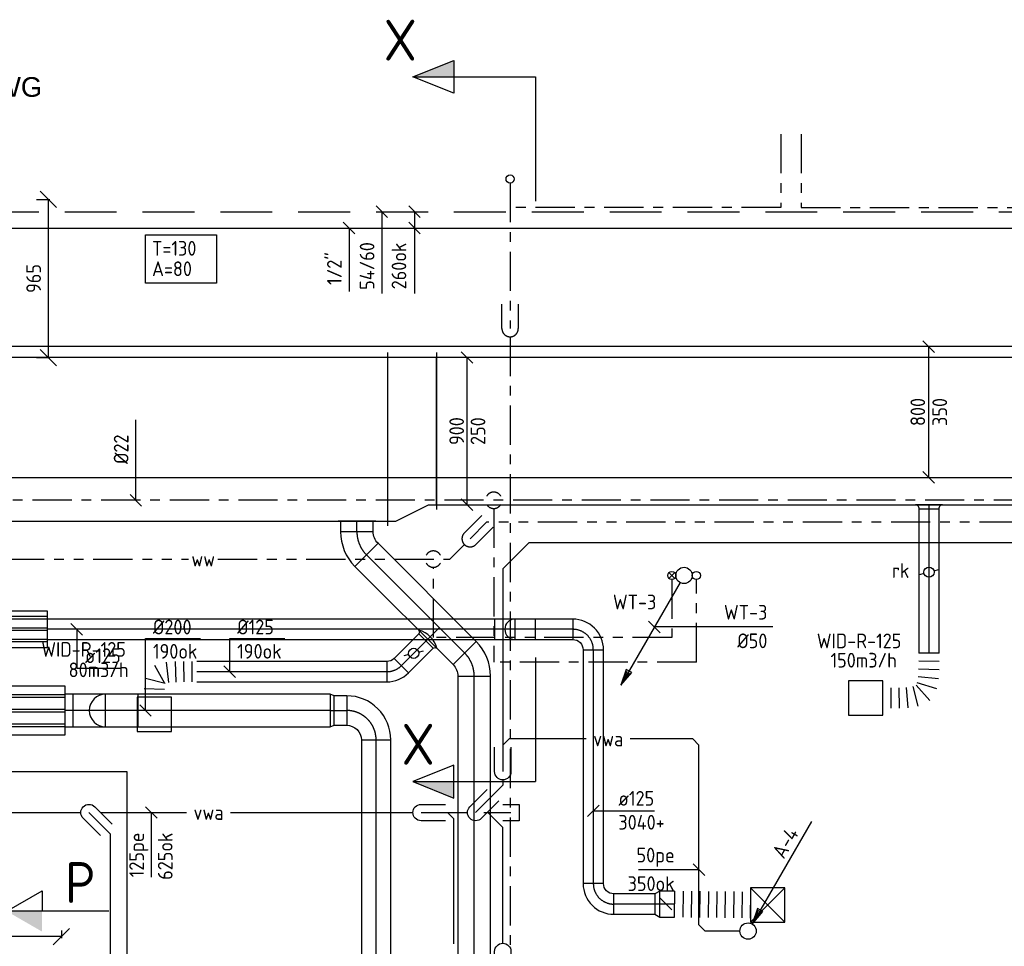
# Model space of a CAD drawing. Header units: millimetres. Extents: x 83336 to 140913, y 137697 to 176199.
# Tile 29 of 45: x 105045 to 111068, y 170532 to 176199. Entities that reach past the tile are written whole.
import ezdxf
from ezdxf.enums import TextEntityAlignment as Align

# ---------------------------------------------------------------- set-up
doc = ezdxf.new("R2010")
doc.units = ezdxf.units.MM
doc.header["$LTSCALE"] = 50
for name, pattern in [('CENTER2', [28.575, 19.05, -3.175, 3.175, -3.175]), ('CENTRE2', [28.575, 19.05, -3.175, 3.175, -3.175]), ('DASHED2', [9.525, 6.35, -3.175]), ('KOUDWATER', [8.4, 4.8, -1.2, 1.2, -1.2]), ('WARMWATER', [10.8, 4.8, -1.2, 1.2, -1.2, 1.2, -1.2])]:
    doc.linetypes.add(name, pattern=pattern)
doc.layers.get('0').update_dxf_attribs({"linetype": 'CONTINUOUS'})
doc.layers.get('DEFPOINTS').update_dxf_attribs({"linetype": 'CONTINUOUS'})
for name, color, linetype in [('00---0--FM-TEKST', 7, 'CONTINUOUS'), ('0T_BIJSCHRIFT', 7, 'CONTINUOUS'), ('AL23----_VLOEREN', 8, 'CONTINUOUS'), ('WL52----_PIJL', 2, 'CONTINUOUS'), ('WL520000_VWA', 4, 'CONTINUOUS'), ('WL531---_SYMBOOL', 2, 'CONTINUOUS'), ('WL5310--_KW', 2, 'KOUDWATER'), ('WL532---_SYMBOOL', 2, 'CONTINUOUS'), ('WL5320--_WW', 2, 'WARMWATER'), ('WL5611--_CV-A', 3, 'CONTINUOUS'), ('WL5612--_CV-R', 3, 'DASHED2'), ('WL5771--_T_FLEX-C', 2, 'CONTINUOUS'), ('WL5771--_T_KANAAL-C', 3, 'CONTINUOUS'), ('WL5771--_T_KANAAL-S', 1, 'DASHED2'), ('WL5771--_T_ORNAMENT-C', 2, 'CONTINUOUS'), ('WL5772--_R_FLEX-C', 2, 'CONTINUOUS'), ('WL5772--_R_KANAAL-C', 4, 'CONTINUOUS'), ('WL5772--_R_KANAAL-H', 1, 'CONTINUOUS'), ('WL5772--_R_ORNAMENT-C', 2, 'CONTINUOUS'), ('WL5773--_HARTLIJN', 1, 'CENTER2'), ('WM520---_MATEN-B', 1, 'CONTINUOUS'), ('WM560---_MATEN-B', 1, 'CONTINUOUS'), ('WM570---_R_MATEN-B', 1, 'CONTINUOUS'), ('WM570---_T_MATEN-B', 1, 'CONTINUOUS'), ('WT520---_CODE', 7, 'CONTINUOUS'), ('WT532---_CODE', 1, 'CONTINUOUS'), ('WT5771--_BIJSCHRIFT', 7, 'CONTINUOUS'), ('WT5772--_BIJSCHRIFT', 7, 'CONTINUOUS')]:
    doc.layers.add(name, color=color, linetype=linetype)
doc.styles.add('1', font='BUROTEXT', dxfattribs={"height": 90})
doc.styles.add('LZ-MAATVOEREN', font='simplex.shx')
doc.styles.add('MAATVOERING', font='iso.shx')
doc.styles.add('NORTXT', font='isocp.shx')
doc.styles.add('SA-BEMATEN', font='iso.shx')
doc.styles.add('Smalschuin', font='isocp.shx')
doc.styles.get("Standard").update_dxf_attribs({"font": 'iso.shx'})
doc.dimstyles.new('NORDINED', dxfattribs={"dimscale": 50, "dimtxt": 1.8, "dimasz": 0.18, "dimexe": 0.18, "dimexo": 0.0625, "dimgap": 1.25, "dimtad": 0, "dimtoh": 1, "dimdec": 4, "dimrnd": 1, "dimdsep": 46, "dimtxsty": 'MAATVOERING', "dimtsz": 1, "dimcen": 0.09, "dimclrd": 256, "dimclre": 256, "dimclrt": 1, "dimadec": 3, "dimazin": 0, "dimtfac": 1, "dimtdec": 4, "dimtofl": 0, "dimtmove": 0, "dimatfit": 3, "dimldrblk": 'OBLIQUE', "dimfxl": 1, "dimtvp": 1, "dimtolj": 1, "dimtzin": 0, "dimarcsym": 0})

# ---------------------------------------------------------------- blocks, each defined once
blk = doc.blocks.new('KARO')
for p, q in [((1, 0.5), (0, 0.5)), ((0, -0.5), (1, -0.5))]:
    blk.add_line(p, q)
at = {"layer": 'WL5773--_HARTLIJN'}
blk.add_line((0, 0), (1, 0), dxfattribs=at)
blk = doc.blocks.new('MVLINE')
blk.add_line((35.4, -35.4), (-35.4, 35.4))
blk = doc.blocks.new('OBO18000090H')
blk.add_lwpolyline([(90, -180, 0.414214), (-180, 90), (-180, -90, -0.414214), (-90, -180)], format="xyb", close=True)
at = {"invisible_edges": 15}
for points in [[(-164.4, -91.4), (-133.1, 85.9), (-180, 90), (-180, -90)], [(-149.2, -95.4), (-87.7, 73.7), (-133.1, 85.9), (-164.4, -91.4)], [(-135, -102.1), (-45, 53.8), (-87.7, 73.7), (-149.2, -95.4)], [(-122.1, -111.1), (-6.4, 26.8), (-45, 53.8), (-135, -102.1)], [(-111.1, -122.1), (26.8, -6.4), (-6.4, 26.8), (-122.1, -111.1)], [(-102.1, -135), (53.8, -45), (26.8, -6.4), (-111.1, -122.1)], [(-95.4, -149.2), (73.7, -87.7), (53.8, -45), (-102.1, -135)], [(-91.4, -164.4), (85.9, -133.1), (73.7, -87.7), (-95.4, -149.2)], [(-90, -180), (90, -180), (85.9, -133.1), (-91.4, -164.4)]]:
    blk.add_3dface(points, dxfattribs=at)
at = {"layer": 'WL5773--_HARTLIJN'}
blk.add_arc((-180, -180), 180, 0, 90, dxfattribs=at)
blk = doc.blocks.new('P5')
at = {"color": 2}
for p, q in [((-750, 0), (-500, 100)), ((-500, 100), (-500, -100)), ((-500, -100), (-750, 0)), ((-750, 0), (0, 0))]:
    blk.add_line(p, q, dxfattribs=at)
blk.add_solid([(-750, 0), (-500, 100), (-500, 0)], dxfattribs=at)
blk = doc.blocks.new('SS53TP06')
blk.add_circle((0, 0), 0.5)
blk = doc.blocks.new('SS52PY02')
for points in [[(7.747, 13.4112), (0.508, 0.8636), (1.8288, 2.3876), (1.1684, 2.7686), (0.508, 0.8636)], [(1.2446, 2.54), (0.7366, 1.397)], [(0.8636, 1.3462), (1.6002, 2.3368)]]:
    blk.add_lwpolyline(points)
blk.add_circle((0, 0), 1)
blk = doc.blocks.new('BO_WZ')
blk.add_lwpolyline([(-1.5, 0.5), (0, 0.5, -1), (0, -0.5), (-1.5, -0.5)], format="xyb")
at = {"invisible_edges": 15}
for points in [[(-0.6, 0.5, 0), (-0.6, -0.5, 0), (0, -0.5, 0), (0, 0.5, 0)], [(0, 0, 0), (0.155, 0.476, 0), (0, 0.5, 0)], [(0, 0, 0), (0.294, 0.405, 0), (0.155, 0.476, 0)], [(0, 0, 0), (0.405, 0.294, 0), (0.294, 0.405, 0)], [(0, 0, 0), (0.476, 0.155, 0), (0.405, 0.294, 0)], [(0, 0, 0), (0.5, 0, 0), (0.476, 0.155, 0)], [(0, 0, 0), (0, -0.5, 0), (0.155, -0.476, 0)], [(0, 0, 0), (0.155, -0.476, 0), (0.294, -0.405, 0)], [(0, 0, 0), (0.294, -0.405, 0), (0.405, -0.294, 0)], [(0, 0, 0), (0.405, -0.294, 0), (0.476, -0.155, 0)], [(0, 0, 0), (0.476, -0.155, 0), (0.5, 0, 0)]]:
    blk.add_3dface(points, dxfattribs=at)
blk = doc.blocks.new('KARH')
for p, q in [((1, 0.5), (0, 0.5)), ((0, 0), (0, 0)), ((0, -0.5), (1, -0.5))]:
    blk.add_line(p, q)
at = {"invisible_edges": 15}
blk.add_3dface([(0, 0.5), (0, -0.5), (1, -0.5), (1, 0.5)], dxfattribs=at)
blk = doc.blocks.new('OBO20000090ZH')
blk.add_lwpolyline([(-100, -200), (100, -200), (100, 0, 1), (-100, 0)], format="xyb", close=True)
at = {"layer": 'WL5773--_HARTLIJN'}
for points in [[(0, -200), (0, 100)], [(-100, 0), (100, 0)]]:
    blk.add_lwpolyline(points, dxfattribs=at)
blk = doc.blocks.new('OBO20000090ZH_4')
blk.add_lwpolyline([(0, 100), (-200, 100), (-200, -100), (0, -100)])
at = {"layer": 'WL5773--_HARTLIJN'}
blk.add_line((0, 0), (-200, 0), dxfattribs=at)
blk = doc.blocks.new('OSV2001800250G')
blk.add_lwpolyline([(0, -100), (25, -90), (25, 90), (0, 100)], close=True)
at = {"layer": 'WL5773--_HARTLIJN'}
blk.add_line((0, 0), (25, 0), dxfattribs=at)
blk = doc.blocks.new('GD200')
at = {"layer": 'WL5771--_T_KANAAL-C', "color": 1}
for p, q in [((1700, 97.5), (0, 97.5)), ((1700, 82.5), (0, 82.5)), ((1700, 7.5), (0, 7.5)), ((1700, -7.5), (0, -7.5)), ((1700, -82.5), (0, -82.5)), ((1700, -97.5), (0, -97.5))]:
    blk.add_line(p, q, dxfattribs=at)
at = {"layer": 'WL5771--_T_KANAAL-C'}
blk.add_lwpolyline([(0, 150), (1700, 150), (1700, -150), (0, -150)], close=True, dxfattribs=at)
blk = doc.blocks.new('OBO20000045H')
blk.add_lwpolyline([(100, -82.8, 0.198912), (12.1, 129.3), (-129.3, -12.1, -0.198912), (-100, -82.8)], format="xyb", close=True)
at = {"invisible_edges": 15}
for points in [[(-123.4, -18.6), (29.8, 110), (12.1, 129.3), (-129.3, -12.1)], [(-118.1, -25.5), (45.7, 89.2), (29.8, 110), (-123.4, -18.6)], [(-113.4, -32.8), (59.8, 67.2), (45.7, 89.2), (-118.1, -25.5)], [(-109.4, -40.6), (71.9, 43.9), (59.8, 67.2), (-113.4, -32.8)], [(-106, -48.6), (81.9, 19.8), (71.9, 43.9), (-109.4, -40.6)], [(-103.4, -57), (89.8, -5.2), (81.9, 19.8), (-106, -48.6)], [(-101.5, -65.5), (95.4, -30.7), (89.8, -5.2), (-103.4, -57)], [(-100.4, -74.1), (98.9, -56.7), (95.4, -30.7), (-101.5, -65.5)], [(-100, -82.8), (100, -82.8), (98.9, -56.7), (-100.4, -74.1)]]:
    blk.add_3dface(points, dxfattribs=at)
at = {"layer": 'WL5773--_HARTLIJN'}
blk.add_arc((-200, -82.8), 200, 0, 45, dxfattribs=at)
blk = doc.blocks.new('OBO12500045H')
blk.add_lwpolyline([(62.5, -51.8, 0.198912), (7.6, 80.8), (-80.8, -7.6, -0.198912), (-62.5, -51.8)], format="xyb", close=True)
at = {"invisible_edges": 15}
for points in [[(-77.1, -11.6), (18.6, 68.7), (7.6, 80.8), (-80.8, -7.6)], [(-73.8, -15.9), (28.6, 55.8), (18.6, 68.7), (-77.1, -11.6)], [(-70.9, -20.5), (37.4, 42), (28.6, 55.8), (-73.8, -15.9)], [(-68.4, -25.4), (44.9, 27.5), (37.4, 42), (-70.9, -20.5)], [(-66.3, -30.4), (51.2, 12.4), (44.9, 27.5), (-68.4, -25.4)], [(-64.6, -35.6), (56.1, -3.2), (51.2, 12.4), (-66.3, -30.4)], [(-63.4, -40.9), (59.7, -19.2), (56.1, -3.2), (-64.6, -35.6)], [(-62.7, -46.3), (61.8, -35.4), (59.7, -19.2), (-63.4, -40.9)], [(-62.5, -51.8), (62.5, -51.8), (61.8, -35.4), (-62.7, -46.3)]]:
    blk.add_3dface(points, dxfattribs=at)
at = {"layer": 'WL5773--_HARTLIJN'}
blk.add_arc((-125, -51.8), 125, 0, 45, dxfattribs=at)
blk = doc.blocks.new('OZA2000125090NZ')
blk.add_lwpolyline([(77.5, 100, -0.414214), (62.5, 115), (62.5, 115), (-62.5, 115), (-62.5, 115, -0.414214), (-77.5, 100, -0.414214)], format="xyb")
at = {"layer": 'WL5772--_R_KANAAL-H'}
blk.add_arc((0, 225.9), 147.9, 238.39009, 301.60991, dxfattribs=at)
at = {"layer": 'WL5773--_HARTLIJN'}
blk.add_line((0, 0), (0, 115), dxfattribs=at)
blk = doc.blocks.new('ORK12500000')
at = {"layer": 'WL5772--_R_KANAAL-H'}
for p, q in [((30.2, 8.1), (60.4, 16.2)), ((-30.2, -8.1), (-60.4, -16.2))]:
    blk.add_line(p, q, dxfattribs=at)
blk.add_circle((0, 0), 31.2, dxfattribs=at)
blk = doc.blocks.new('VV190025010002505030050LK-F')
for p, q in [((300, -480), (300, 580)), ((0, -480), (0, 480))]:
    blk.add_line(p, q)
blk.add_lwpolyline([(0, -450), (300, -450), (300, 550), (250, 550), (50, 450), (0, 450)], close=True)
blk = doc.blocks.new('OA32002501000090A3')
blk.add_line((-115, 0), (115, 0))
blk.add_lwpolyline([(-100, 0), (-100, 2), (100, 2), (100, 0)], close=True)
at = {"layer": 'WL5773--_HARTLIJN'}
blk.add_line((0, 0), (0, 2), dxfattribs=at)
blk = doc.blocks.new('FLLINE125')
blk.add_line((0, -62.5), (0, 62.5))
blk = doc.blocks.new('OEX1250036300')
for p, rotation in [((-112.8, -1), 1.914824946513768), ((-62.8, -0.1), 0.3952911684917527), ((-12.8, 0), 0.01194082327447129), ((-210.6, -17.5), 28.96216076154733), ((-162.6, -4.5), 7.03829810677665), ((-238.8, -56.9), 76.04545436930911), ((-244, -106.5), 88.51512926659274)]:
    blk.add_blockref('FLLINE125', p, dxfattribs=dict(rotation=rotation))
blk = doc.blocks.new('*D530')
at = {"layer": 'DEFPOINTS', "color": 0, "transparency": 16777216}
for p in [(105144, 175100), (105220.1, 175100), (105144, 174133)]:
    blk.add_point(p, dxfattribs=at)
at = {"layer": 'WM570---_R_MATEN-B', "lineweight": -2, "transparency": 16777216}
for p, q in [((105270.1, 175050), (105170.1, 175150)), ((105147.1, 175100), (105229.1, 175100)), ((105220.1, 174133), (105220.1, 175100)), ((105270.1, 174083), (105170.1, 174183)), ((105147.1, 174133), (105229.1, 174133))]:
    blk.add_line(p, q, dxfattribs=at)
at = {"layer": 'WM570---_R_MATEN-B', "color": 1, "transparency": 16777216, "insert": (105130.1, 174616.5), "char_height": 90, "attachment_point": 5, "rotation": 90, "style": 'MAATVOERING'}
blk.add_mtext('\\A1;965', dxfattribs=at)
blk = doc.blocks.new('_OBLIQUE')
at = {"color": 0, "linetype": 'ByBlock'}
blk.add_line((-0.5, -0.5), (0.5, 0.5), dxfattribs=at)
blk = doc.blocks.new('ORN_A_')
blk.add_lwpolyline([(-0.5, 0.5), (-0.5, -0.5), (0.5, -0.5), (0.5, 0.5)], close=True)
at = {"color": 1, "style": 'LZ-MAATVOEREN', "flags": 9}
for tag, p in [('ROS_TYPE', (0.633, 0.683)), ('ROS_M3H', (0.633, 0.483)), ('ROS_ZIJDE', (0.633, 0.283)), ('ROS_STAT', (0.633, 0.083))]:
    blk.add_attdef(tag, p, '', height=0.125, dxfattribs=at)
blk = doc.blocks.new('wd_drsnd_b3')
at = {"color": 4}
for p, q in [((0, 0), (-4.33, 2.5)), ((-4.33, 2.5), (-4.33, 0)), ((0, 2.5), (0, -7.5)), ((-12.5, 0), (0, 0))]:
    blk.add_line(p, q, dxfattribs=at)
blk.add_solid([(0, 0), (-4.33, 0), (-4.33, -2.5)], dxfattribs=at)
blk.add_attdef('T1', text='', height=5, dxfattribs=at).set_placement((-9, 1), align=Align.CENTER)
blk = doc.blocks.new('*D535')
at = {"layer": 'DEFPOINTS', "color": 0, "transparency": 16777216}
for p in [(104440, 170631), (105300, 170631), (104440, 170591.5)]:
    blk.add_point(p, dxfattribs=at)
at = {"layer": 'WL5771--_T_KANAAL-C', "lineweight": -2, "transparency": 16777216}
for p, q in [((104390, 170541.5), (104490, 170641.5)), ((104440, 170627.8), (104440, 170582.5)), ((105250, 170541.5), (105350, 170641.5)), ((105300, 170627.8), (105300, 170582.5)), ((105300, 170591.5), (104440, 170591.5))]:
    blk.add_line(p, q, dxfattribs=at)
at = {"layer": 'WL5771--_T_KANAAL-C', "color": 1, "transparency": 16777216, "insert": (104870, 170681.5), "char_height": 90, "attachment_point": 5, "style": 'MAATVOERING'}
blk.add_mtext('\\A1;860', dxfattribs=at)
blk = doc.blocks.new('SS53TP09')
for p, q in [((-0.3556, 0.3556), (0.3556, -0.3556)), ((0.3556, 0.3556), (-0.3556, -0.3556))]:
    blk.add_line(p, q)
blk.add_circle((0, 0), 0.5)
blk = doc.blocks.new('GD125')
at = {"layer": 'WL5771--_T_KANAAL-C', "color": 1}
for p, q in [((1200, 77.5), (0, 77.5)), ((1200, 62.5), (0, 62.5)), ((1200, 7.5), (0, 7.5)), ((1200, -7.5), (0, -7.5)), ((1200, -62.5), (0, -62.5)), ((1200, -77.5), (0, -77.5))]:
    blk.add_line(p, q, dxfattribs=at)
at = {"layer": 'WL5771--_T_KANAAL-C'}
blk.add_lwpolyline([(0, 112.5), (1200, 112.5), (1200, -112.5), (0, -112.5)], close=True, dxfattribs=at)
blk = doc.blocks.new('ORN_T_4')
for p, q in [((0.5, 0.5), (-0.5, -0.5)), ((0.5, -0.5), (-0.5, 0.5))]:
    blk.add_line(p, q)
blk.add_lwpolyline([(-0.5, 0.5), (-0.5, -0.5), (0.5, -0.5), (0.5, 0.5)], close=True)
at = {"color": 1, "style": 'LZ-MAATVOEREN', "flags": 9}
for tag, p in [('ROS_TYPE', (0.633, 0.683)), ('ROS_M3H', (0.633, 0.483)), ('ROS_ZIJDE', (0.633, 0.283)), ('ROS_STAT', (0.633, 0.083))]:
    blk.add_attdef(tag, p, '', height=0.125, dxfattribs=at)
blk = doc.blocks.new('OSV1601250300G')
blk.add_lwpolyline([(0, -80), (30, -62.5), (30, 62.5), (0, 80)], close=True)
at = {"layer": 'WL5773--_HARTLIJN'}
blk.add_line((0, 0), (30, 0), dxfattribs=at)
blk = doc.blocks.new('OAF125250202590HH')
blk.add_lwpolyline([(82.5, 450, -0.414214), (62.5, 470), (62.5, 475), (-62.5, 475), (-62.5, 470, -0.414214), (-82.5, 450)], format="xyb", close=True)
at = {"layer": 'WL5773--_HARTLIJN'}
blk.add_line((0, 450), (0, 475), dxfattribs=at)
blk = doc.blocks.new('OBO12500090H')
blk.add_lwpolyline([(62.5, -125, 0.414214), (-125, 62.5), (-125, -62.5, -0.414214), (-62.5, -125)], format="xyb", close=True)
at = {"invisible_edges": 15}
for points in [[(-114.1, -63.4), (-92.4, 59.7), (-125, 62.5), (-125, -62.5)], [(-103.6, -66.3), (-60.9, 51.2), (-92.4, 59.7), (-114.1, -63.4)], [(-93.8, -70.9), (-31.3, 37.4), (-60.9, 51.2), (-103.6, -66.3)], [(-84.8, -77.1), (-4.5, 18.6), (-31.3, 37.4), (-93.8, -70.9)], [(-77.1, -84.8), (18.6, -4.5), (-4.5, 18.6), (-84.8, -77.1)], [(-70.9, -93.8), (37.4, -31.3), (18.6, -4.5), (-77.1, -84.8)], [(-66.3, -103.6), (51.2, -60.9), (37.4, -31.3), (-70.9, -93.8)], [(-63.4, -114.1), (59.7, -92.4), (51.2, -60.9), (-66.3, -103.6)], [(-62.5, -125), (62.5, -125), (59.7, -92.4), (-63.4, -114.1)]]:
    blk.add_3dface(points, dxfattribs=at)
at = {"layer": 'WL5773--_HARTLIJN'}
blk.add_arc((-125, -125), 125, 0, 90, dxfattribs=at)
blk = doc.blocks.new('OBO12500090ZH')
blk.add_lwpolyline([(-62.5, -125), (62.5, -125), (62.5, 0, 1), (-62.5, 0)], format="xyb", close=True)
at = {"layer": 'WL5773--_HARTLIJN'}
for points in [[(0, -125), (0, 62.5)], [(-62.5, 0), (62.5, 0)]]:
    blk.add_lwpolyline(points, dxfattribs=at)
blk = doc.blocks.new('OBO12500090ZH_0')
blk.add_lwpolyline([(0, 62.5), (-125, 62.5), (-125, -62.5), (0, -62.5)])
at = {"layer": 'WL5773--_HARTLIJN'}
blk.add_line((0, 0), (-125, 0), dxfattribs=at)
blk = doc.blocks.new('FLLINE160')
blk.add_line((0, -80), (0, 80))
blk = doc.blocks.new('OEX1600046500-0')
at = {"rotation": 179.3623714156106}
for p in [(0, 0), (51.6, -0.6), (103.3, -1.1), (154.9, -1.7), (206.6, -2.3), (258.2, -2.9), (309.9, -3.4), (361.5, -4), (413.2, -4.6), (464.8, -5.2)]:
    blk.add_blockref('FLLINE160', p, dxfattribs=at)
blk = doc.blocks.new('OEX1250050300')
for p, rotation in [((0, 0), 89.71751239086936), ((-0.1, -50.3), 89.71751239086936), ((-0.8, -100.5), 88.43759195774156), ((-3.5, -150.7), 84.67236665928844), ((-282.3, -275.3), 0.1641396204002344), ((-232, -275.3), 0.1641396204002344), ((-181.8, -274.7), 1.306808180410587), ((-131.6, -272.4), 4.600029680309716), ((-81.9, -264.9), 14.2013234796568), ((-37.2, -243), 42.22433447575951), ((-12.2, -200.2), 73.38294197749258)]:
    blk.add_blockref('FLLINE125', p, dxfattribs=dict(rotation=rotation))
blk = doc.blocks.new('SS52PY03')
for p, q in [((-6.985, -11.7348), (-7.493, -12.877801)), ((-7.366, -12.9286), (-6.6294, -11.938))]:
    blk.add_line(p, q)
blk.add_lwpolyline([(-0.4826, -0.8636), (-7.7216, -13.4112), (-6.4008, -11.887199), (-7.0612, -11.5062), (-7.7216, -13.4112)])
blk.add_circle((0, 0), 1)
blk = doc.blocks.new('BO1_WZ')
for start, end in [(30, 150), (210, 330)]:
    blk.add_arc((0, 0), 0.5, start, end)
at = {"invisible_edges": 15}
blk.add_3dface([(-0.01, 0.49), (-0.01, -0.49), (0.01, -0.49), (0.01, 0.49)], dxfattribs=at)

msp = doc.modelspace()

# ---------------------------------------------------------------- linework, layer by layer
at = {"color": 2, "linetype": 'CENTRE2'}
for p, q in [((108200, 175850), (108200, 175090.21322)), ((108200, 172298.65097), (108200, 171538.86419))]:
    msp.add_line(p, q, dxfattribs=at)
at = {"layer": 'AL23----_VLOEREN'}
for p, q in [((97700, 171600), (105700, 171600)), ((105700, 171600), (105700, 168900))]:
    msp.add_line(p, q, dxfattribs=at)
at = {"layer": 'WL520000_VWA'}
for p, q in [((108158.5, 173000), (108000, 172841.5)), ((113650, 173000), (108158.5, 173000)), ((108000, 172841.5), (108000, 171600)), ((108000, 171762), (108038, 171800)), ((108510, 171800), (108038, 171800)), ((109162, 171800), (108780, 171800)), ((109162, 171800), (109200, 171762)), ((109200, 170663), (109200, 171762)), ((108000, 171545.75), (108000, 171516.5)), ((108000, 171516.5), (107833.5, 171350)), ((104379.21068, 171350), (105418.5, 171350)), ((105600, 171218.5), (105468.5, 171350)), ((105539.21068, 171350), (106065, 171350)), ((106335, 171350), (107450, 171350)), ((107500, 171350), (107783.5, 171350)), ((107662, 171350), (107700, 171312)), ((107883.5, 171350), (108050, 171350)), ((107908.5, 171350), (108000, 171258.5)), ((107700, 170547.5), (107700, 171312)), ((108000, 170550), (108000, 171258.5)), ((105600, 167718.33333), (105600, 171218.5)), ((109450, 170625), (109238, 170625))]:
    msp.add_line(p, q, dxfattribs=at)
at = {"layer": 'WL520000_VWA', "extrusion": (0, 0, -1)}
msp.add_line((109200, 170663), (109238, 170625), dxfattribs=at)
at = {"layer": 'WL520000_VWA'}
msp.add_lwpolyline([(108000, 171400), (108100, 171400), (108100, 171300), (108000, 171300)], dxfattribs=at)
at = {"layer": 'WL5310--_KW'}
for p, q in [((109700, 175500), (109700, 175050)), ((109825, 175500), (109825, 175050)), ((108044.54359, 175200), (108044.54359, 174309.88548)), ((109700, 175050), (108044.54359, 175050)), ((109825, 175050), (112502.76493, 175050)), ((108044.54359, 174259.88548), (108044.54359, 168669.88548)), ((112502.76493, 173259.88548), (94417.54388, 173259.88548)), ((107944.54359, 173209.88548), (107944.54359, 172269.88927)), ((109183.85345, 172269.88927), (109183.85345, 172775)), ((109183.85345, 172269.88927), (107944.54359, 172269.88927))]:
    msp.add_line(p, q, dxfattribs=at)
at = {"layer": 'WL5320--_WW'}
for p, q in [((107900, 173125), (107800, 173025)), ((112775, 173125), (107900, 173125)), ((107764.64466, 172989.64466), (107675, 172900)), ((98475, 172900), (106077.3913, 172900)), ((106257.3913, 172900), (107675, 172900)), ((107575, 172419.88927), (107575, 172850)), ((109033.85345, 172775), (109033.85345, 172419.88927)), ((109033.85345, 172419.88927), (107575, 172419.88927))]:
    msp.add_line(p, q, dxfattribs=at)
at = {"layer": 'WL5611--_CV-A'}
for p, q in [((97741.42136, 174925), (118597.15542, 174925)), ((105575, 174925), (105725, 174925))]:
    msp.add_line(p, q, dxfattribs=at)
at = {"layer": 'WL5612--_CV-R'}
msp.add_line((97700, 175025), (115668.57143, 175025), dxfattribs=at)
at = {"layer": 'WL5771--_T_ORNAMENT-C'}
msp.add_lwpolyline([(105813.72191, 174882.95685), (106248.37874, 174882.95685), (106248.37874, 174587.37518), (105813.72191, 174587.37518)], close=True, dxfattribs=at)
at = {"layer": 'WM520---_MATEN-B'}
for points in [[(109652.54181, 172485.0801), (109242.93906, 172485.0801), (108927.54181, 172485.0801)], [(105850, 171350), (105850, 171250), (105850, 170955.40276)], [(109200, 171000), (109175, 171000), (108830.34403, 171000)]]:
    msp.add_lwpolyline(points, dxfattribs=at)
at = {"layer": 'WM560---_MATEN-B'}
for points in [[(107259.71602, 175025), (107259.71602, 175025), (107259.71602, 174525)], [(107459.71602, 175025), (107459.71602, 175025), (107459.71602, 174525)], [(107059.71602, 174925), (107059.71602, 174800), (107059.71602, 174537.54561)], [(105755.39832, 173259.88548), (105755.39832, 173409.88548), (105755.39832, 173751.93416)]]:
    msp.add_lwpolyline(points, dxfattribs=at)
at = {"layer": 'WM570---_R_MATEN-B'}
msp.add_lwpolyline([(107780.4695, 174133), (107780.4695, 173233)], dxfattribs=at)
at = {"layer": 'WM570---_T_MATEN-B'}
for points in [[(110604.25489, 174200), (110604.25489, 173400)], [(105393.63047, 172470.7245), (105393.63047, 172232.82902), (105665.57077, 172232.82902)], [(105814.13188, 171974.01314), (105814.13188, 172414.34067), (106150.7418, 172414.34067)], [(106329.30613, 172211.51314), (106329.30613, 172414.34067), (106665.91605, 172414.34067)], [(108553.63026, 171360.36115), (108656.84757, 171360.36115), (108928.78787, 171360.36115)]]:
    msp.add_lwpolyline(points, dxfattribs=at)

# ---------------------------------------------------------------- block references
at = {"color": 2}
msp.add_blockref('P5', (108200, 175850), dxfattribs=at)
at = {"color": 2, "xscale": -1, "rotation": 180}
msp.add_blockref('P5', (108200, 171538.86419), dxfattribs=at)
ref = msp.add_blockref('wd_drsnd_b3', (104965.29861, 170746.62197), dxfattribs=dict(xscale=-50, yscale=50, zscale=50))
ref.add_attrib('T1', 'P', dxfattribs={"color": 4, "height": 250}).set_placement((105415.29861, 170796.62197), align=Align.CENTER)
at = {"layer": 'WL52----_PIJL', "xscale": 50, "yscale": 50, "zscale": 50}
for name, p in [('SS52PY03', (109108.44484, 172800)), ('SS52PY02', (109500, 170625))]:
    msp.add_blockref(name, p, dxfattribs=at)
at = {"layer": 'WL520000_VWA'}
for p, xscale, yscale, zscale, rotation in [((108000, 171600), 100, 100, 100, 270), ((107833.5, 171350), 100.0000000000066, 100.0000000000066, 100.0000000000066, 225), ((105468.5, 171350), 100.0000000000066, 100.0000000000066, 100.0000000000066, 135), ((107500, 171350), 100, 100, 100, 180), ((108000, 170500), 100, 100, 100, 90)]:
    msp.add_blockref('BO_WZ', p, dxfattribs=dict(at, xscale=xscale, yscale=yscale, zscale=zscale, rotation=rotation))
at = {"layer": 'WL531---_SYMBOOL', "xscale": 50, "yscale": 50, "zscale": 50}
msp.add_blockref('SS53TP06', (108044.54359, 175225), dxfattribs=at)
at = {"layer": 'WL531---_SYMBOOL', "xscale": 50, "yscale": 50, "zscale": 50, "rotation": 180}
msp.add_blockref('SS53TP06', (109183.85345, 172800), dxfattribs=at)
at = {"layer": 'WL5310--_KW', "xscale": 100, "yscale": 100, "zscale": 100, "rotation": 270}
msp.add_blockref('BO_WZ', (108044.54359, 174309.88548), dxfattribs=at)
at = {"layer": 'WL532---_SYMBOOL', "xscale": 50, "yscale": 50, "zscale": 50, "rotation": 180}
msp.add_blockref('SS53TP09', (109033.85345, 172800), dxfattribs=at)
at = {"layer": 'WL5320--_WW'}
for name, p, xscale, yscale, zscale, rotation in [('BO1_WZ', (107944.54359, 173259.88548), 100, 100, 100, 180), ('BO_WZ', (107800, 173025), 100.0000000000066, 100.0000000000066, 100.0000000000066, 225), ('BO1_WZ', (107575, 172900), 100, 100, 100, 180)]:
    msp.add_blockref(name, p, dxfattribs=dict(at, xscale=xscale, yscale=yscale, zscale=zscale, rotation=rotation))
at = {"layer": 'WL5771--_T_FLEX-C'}
msp.add_blockref('OEX1600046500-0', (109049.72393, 170790.05854), dxfattribs=at)
at = {"layer": 'WL5771--_T_KANAAL-C'}
for name, p, xscale, yscale, zscale in [('KARH', (102152.777, 173800), 15509.58071458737, 800, 350), ('KARO', (106967.95448, 171974.01314), 77.04551828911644, 180, 180)]:
    msp.add_blockref(name, p, dxfattribs=dict(at, xscale=xscale, yscale=yscale, zscale=zscale))
for name, p in [('GD125', (104012.33902, 172470.7245)), ('OBO12500090ZH_0', (108074.78354, 172470.7245)), ('OBO12500090H', (108553.63026, 172470.7245)), ('OBO20000090ZH_4', (105570.41967, 171974.01314)), ('OSV2001800250G', (106942.95448, 171974.01314)), ('OBO18000090H', (107225, 171974.01314))]:
    msp.add_blockref(name, p, dxfattribs=at)
for p, xscale, yscale, zscale, rotation in [((107452.42437, 172470.7245), 2240.085353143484, 125, 125, 180), ((108428.63026, 172470.7245), 692.4926470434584, 125, 125, 180), ((108553.63026, 172345.7245), 1430.66596250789, 125, 125, 270), ((105573.85369, 171974.01314), 253.4340160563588, 200, 200, 180), ((106942.95448, 171974.01314), 1172.534808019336, 200, 200, 180), ((107225, 166205), 5589.013139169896, 180, 180, 90), ((109049.72393, 170790.05854), 90, 160, 160, 180), ((108929.72393, 170790.05854), 251.0936691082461, 125, 125, 180)]:
    msp.add_blockref('KARO', p, dxfattribs=dict(at, xscale=xscale, yscale=yscale, zscale=zscale, rotation=rotation))
for name, p, rotation in [('OBO12500090ZH', (108074.78354, 172470.7245), 90), ('GD200', (105320.41967, 171974.01314), 180), ('OBO20000090ZH', (105570.41967, 171974.01314), 90), ('OBO12500090H', (108553.63026, 170790.05854), 180), ('OSV1601250300G', (108959.72393, 170790.05854), 180)]:
    msp.add_blockref(name, p, dxfattribs=dict(at, rotation=rotation))
at = {"layer": 'WL5771--_T_KANAAL-S', "xscale": 407.842722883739, "yscale": 125, "zscale": 125, "rotation": 180}
msp.add_blockref('KARO', (107736.13761, 172470.7245), dxfattribs=at)
at = {"layer": 'WL5771--_T_ORNAMENT-C', "xscale": 210, "yscale": 210, "zscale": 210}
msp.add_blockref('ORN_T_4', (109619.54359, 170784.88548), dxfattribs=at)
at = {"layer": 'WL5772--_R_FLEX-C'}
for name, p in [('OEX1250050300', (110606.86976, 172325.27771)), ('OEX1250036300', (106112.81445, 172211.51314))]:
    msp.add_blockref(name, p, dxfattribs=at)
at = {"layer": 'WL5772--_R_KANAAL-C'}
for name, p, xscale, yscale, zscale, rotation in [('KARH', (107294.78875, 173633), 6294.788746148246, 1000, 250, 180), ('KARO', (110606.86976, 173208), 882.7222926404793, 125, 125, 270), ('KARO', (107107.41652, 173067.63276), 63.36724305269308, 200, 200, 90), ('KARO', (107165.99517, 172926.2114), 849.1308410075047, 200, 200, 315.0000011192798), ('KARO', (107530.27517, 172399.29686), 213.7895848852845, 125, 125, 224.9999999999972), ('KARO', (107290.71476, 172211.51314), 1162.847794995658, 125, 125, 180), ('KARO', (107825, 167025), 5159.363880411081, 200, 200, 89.99999999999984)]:
    msp.add_blockref(name, p, dxfattribs=dict(at, xscale=xscale, yscale=yscale, zscale=zscale, rotation=rotation))
for name, p, rotation in [('VV190025010002505030050LK-F', (107594.78875, 173683), 180), ('OAF125250202590HH', (110606.86976, 173683), 180), ('OA32002501000090A3', (107107.41652, 173133), 180), ('OBO20000045H', (107107.41652, 172984.79004), 180), ('OZA2000125090NZ', (107611.59245, 172480.61414), 135), ('OBO12500045H', (107342.49145, 172211.51314), 270)]:
    msp.add_blockref(name, p, dxfattribs=dict(at, rotation=rotation))
at = {"layer": 'WL5772--_R_KANAAL-C', "xscale": 12678.82715777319, "yscale": 900, "zscale": 250}
msp.add_blockref('KARH', (107594.78875, 173683), dxfattribs=at)
at = {"layer": 'WL5772--_R_KANAAL-C'}
for name, p in [('ORK12500000', (110606.86976, 172820.56135)), ('OBO20000045H', (107825, 172267.20659)), ('ORK12500000', (107454.68914, 172323.71082))]:
    msp.add_blockref(name, p, dxfattribs=at)
at = {"layer": 'WL5772--_R_ORNAMENT-C', "xscale": 210, "yscale": 210, "zscale": 210}
for p in [(110219.54359, 172050), (105867.5, 171950)]:
    msp.add_blockref('ORN_A_', p, dxfattribs=at)
at = {"layer": 'WM520---_MATEN-B'}
for p in [(108927.54181, 172485.0801), (105850, 171350), (109200, 171000)]:
    msp.add_blockref('MVLINE', p, dxfattribs=at)
at = {"layer": 'WM560---_MATEN-B'}
for p in [(107259.71602, 175025), (107459.71602, 175025), (107059.71602, 174925), (107459.71602, 174925), (105755.39832, 173259.88548)]:
    msp.add_blockref('MVLINE', p, dxfattribs=at)
at = {"layer": 'WM570---_R_MATEN-B'}
for p in [(107780.4695, 174133), (107780.4695, 173233)]:
    msp.add_blockref('MVLINE', p, dxfattribs=at)
at = {"layer": 'WM570---_T_MATEN-B'}
for p in [(110604.25489, 174200), (110604.25489, 173400), (105393.63047, 172470.7245), (106329.30613, 172211.51314), (105814.13188, 171974.01314), (108998.90878, 170790.05854)]:
    msp.add_blockref('MVLINE', p, dxfattribs=at)
at = {"layer": 'WM570---_T_MATEN-B', "rotation": 90}
msp.add_blockref('MVLINE', (108553.63026, 171360.36115), dxfattribs=at)

# ---------------------------------------------------------------- texts
at = {"layer": '00---0--FM-TEKST', "insert": (101521.35072, 175847.80453), "char_height": 120, "attachment_point": 1, "style": '1'}
msp.add_mtext_dynamic_manual_height_columns('{\\fArial|b0|i0|c0|p34;Zie plattegrond:01.K601.WTB.PLG.TOT.01.DWG}', width=3844.7972977, gutter_width=450, heights=[0], dxfattribs=at)
at = {"layer": '0T_BIJSCHRIFT', "color": 4, "style": 'Smalschuin'}
for p in [(107271.60796, 176074.3229), (107380.60954, 171767.76725)]:
    msp.add_text('X', height=250, dxfattribs=at).set_placement(p, align=Align.MIDDLE_LEFT)
at = {"layer": 'WM520---_MATEN-B', "color": 1, "style": 'MAATVOERING'}
for s, p in [('WT-3', (108939.1553, 172592.67023)), ('WT-3', (109618.35982, 172530.0801)), ('%%C50', (109618.35982, 172355.0801)), ('50pe', (109051.0127, 171045)), ('350ok', (109051.0127, 170870))]:
    msp.add_text(s, height=90, dxfattribs=at).set_placement(p, align=Align.RIGHT)
at = {"layer": 'WM520---_MATEN-B', "style": 'MAATVOERING'}
msp.add_text('A-4', height=90, rotation=60, dxfattribs=at).set_placement((109680.39838, 171082.71511), align=Align.MIDDLE_LEFT)
at = {"layer": 'WM520---_MATEN-B', "color": 1, "style": 'MAATVOERING'}
for s, p in [('125pe', (105805, 171227.5)), ('625ok', (105980, 171227.5))]:
    msp.add_text(s, height=90, rotation=90, dxfattribs=at).set_placement(p, align=Align.RIGHT)
at = {"layer": 'WM560---_MATEN-B', "color": 1, "style": 'MAATVOERING'}
for s, p in [('54/60', (107214.71602, 174547)), ('260ok', (107409.71602, 174550)), ('%%C22', (105710.39832, 173481.88548))]:
    msp.add_text(s, height=90, rotation=90, dxfattribs=at).set_placement(p)
msp.add_text('1/2"', height=90, rotation=90, dxfattribs=at).set_placement((107014.71602, 174777.5), align=Align.RIGHT)
at = {"layer": 'WM570---_R_MATEN-B', "color": 1, "style": 'NORTXT'}
for s, p in [('900', (107762.6918, 173683)), ('250', (107893.21633, 173683))]:
    msp.add_text(s, height=90, rotation=90, dxfattribs=at).set_placement(p, align=Align.CENTER)
at = {"layer": 'WM570---_T_MATEN-B', "color": 1, "style": 'NORTXT'}
for s, p in [('800', (110583.41539, 173800)), ('350', (110717.69877, 173800))]:
    msp.add_text(s, height=90, rotation=90, dxfattribs=at).set_placement(p, align=Align.CENTER)
for s, p in [('%%c200', (105859.98538, 172439.54109)), ('%%C125', (106375.15963, 172439.54109)), ('190ok', (105859.98538, 172291.03843)), ('190ok', (106375.15963, 172291.03843)), ('ø125', (105443.63047, 172264.07902)), ('ø125', (108706.84757, 171391.61115)), ('3040+', (108706.84757, 171245.42108))]:
    msp.add_text(s, height=90, dxfattribs=at).set_placement(p)
at = {"layer": 'WM570---_T_MATEN-B', "style": 'Smalschuin'}
msp.add_text('GD%%C125/%%C225-1200', height=90, dxfattribs=at).set_placement((104038.41979, 172272.71767), align=Align.MIDDLE_LEFT)
at = {"layer": 'WT520---_CODE', "color": 1, "style": 'SA-BEMATEN'}
for p in [(108645, 171800), (106200, 171350)]:
    msp.add_text('vwa', height=90, dxfattribs=at).set_placement(p, align=Align.MIDDLE)
at = {"layer": 'WT532---_CODE', "color": 1, "style": 'SA-BEMATEN'}
msp.add_text('ww', height=90, dxfattribs=at).set_placement((106167.3913, 172900), align=Align.MIDDLE)
at = {"layer": 'WT5771--_BIJSCHRIFT', "color": 1, "style": 'Smalschuin'}
for s, p in [('T=130', (105854.44182, 174800.90943)), ('A=80', (105854.44182, 174675.90943)), ('WID-R-125', (109920.5863, 172399.80515)), ('WID-R-125', (105177.05753, 172347.74794)), ('150m3/h', (110004.49227, 172281.56968)), ('80m3/h', (105344.16062, 172222.74794))]:
    msp.add_text(s, height=90, dxfattribs=at).set_placement(p, align=Align.MIDDLE_LEFT)
at = {"layer": 'WT5772--_BIJSCHRIFT', "color": 1, "style": 'Smalschuin'}
msp.add_text('rk', height=90, dxfattribs=at).set_placement((110380.57659, 172830.13758), align=Align.MIDDLE_LEFT)

# ---------------------------------------------------------------- dimensions: what is measured, and where the dimension line sits
at = {"layer": 'WL5771--_T_KANAAL-C'}
dim = msp.add_linear_dim(base=(104440, 170591.49255), p1=(105300, 170630.95662), p2=(104440, 170630.95662), dimstyle='NORDINED', dxfattribs=at)
dim.commit()
dim.dimension.update_dxf_attribs({"geometry": '*D535', "text_midpoint": (104870, 170681.49255)})
at = {"layer": 'WM570---_R_MATEN-B'}
dim = msp.add_linear_dim(base=(105220.13702, 175100), p1=(105143.97281, 174133), p2=(105143.97281, 175100), angle=90, text='965', dimstyle='NORDINED', dxfattribs=at)
dim.commit()
dim.dimension.update_dxf_attribs({"geometry": '*D530', "text_midpoint": (105130.13702, 174616.5)})

doc.saveas('drawing.dxf')
